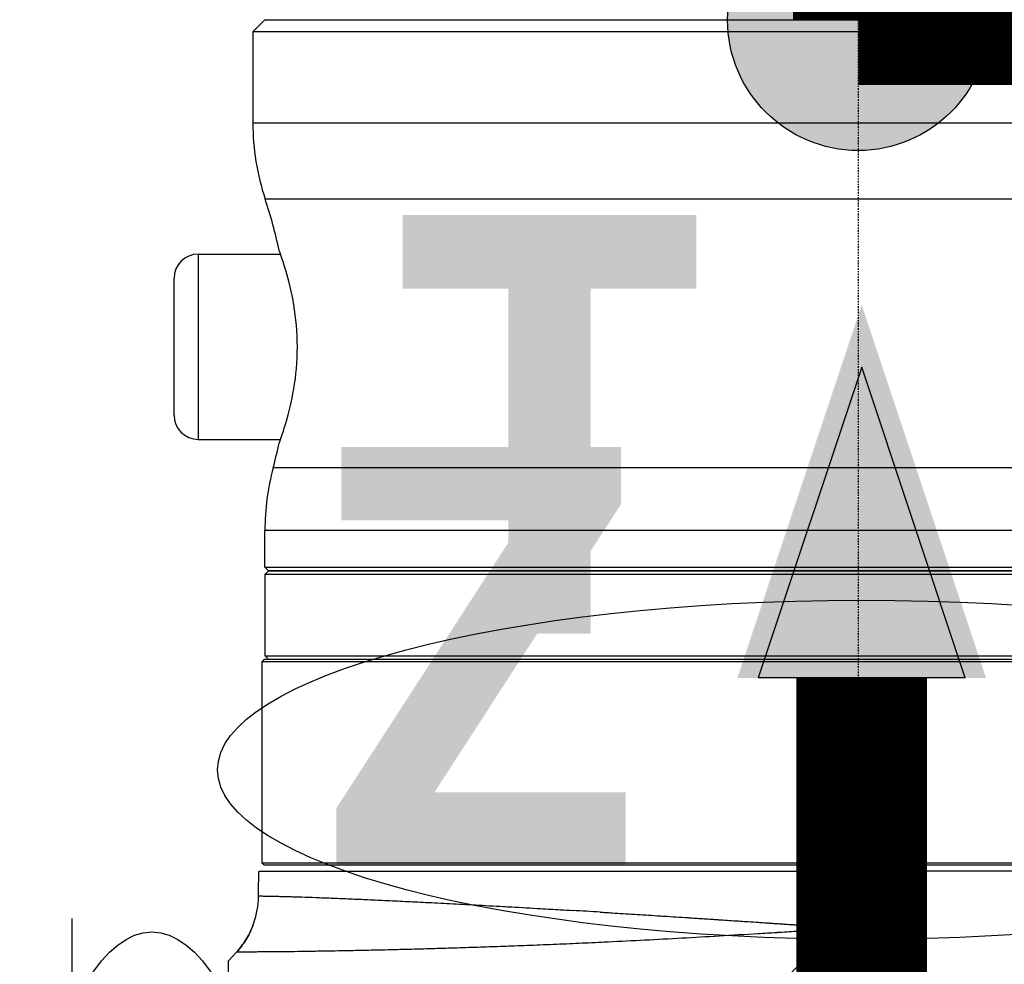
# Model space of a CAD drawing. Header units: millimetres. Extents: x 0 to 7374, y 0 to 4200.
# Tile 189 of 256: x 830 to 911, y 2970 to 3048. Entities that reach past the tile are written whole.
import ezdxf

# ---------------------------------------------------------------- set-up
doc = ezdxf.new("R2010")
doc.units = ezdxf.units.MM
doc.header["$LTSCALE"] = 0.2
doc.linetypes.add('CENTER2', pattern=[1.125, 0.75, -0.125, 0.125, -0.125])
for name, color, linetype in [('02_Center Line', 1, 'CENTER2'), ('07_Special Line2', 76, 'Continuous'), ('12_Before Rev.Num.', 5, 'Continuous'), ('13_After Rev.Num.', 6, 'Continuous')]:
    doc.layers.add(name, color=color, linetype=linetype)
doc.layers.add('14_Mark', color=7, linetype='Continuous', true_color=0xe03c31)
doc.styles.add('Rainbow-4.0 Style', font='malgunsl.ttf')
doc.styles.add('Rainbow-5.0 Style', font='malgunsl.ttf')
doc.dimstyles.new('Rainbow-4.0 Style', dxfattribs={"dimtxt": 3.5, "dimasz": 2.5, "dimexe": 1, "dimexo": 1, "dimgap": 1, "dimtad": 1, "dimdsep": 46, "dimtxsty": 'Rainbow-4.0 Style', "dimcen": 0, "dimclrd": 251, "dimclre": 251, "dimclrt": 7, "dimazin": 3, "dimtp": 0.1, "dimtm": 0.1, "dimtfac": 0.61, "dimtmove": 0, "dimatfit": 3, "dimfxl": 1, "dimlwd": -1, "dimlwe": -1, "dimarcsym": 1})

# ---------------------------------------------------------------- blocks, each defined once
blk = doc.blocks.new('A$Ccc13c451')
for p, q in [((-116, 2141), (-117, 2140)), ((-116, 2141), (-18, 2141)), ((-17, 2140), (-117, 2140)), ((-117, 2140), (-117, 2132.5)), ((-117, 2132.5), (-17, 2132.5)), ((-18.025, 2126.18), (-115.975, 2126.18)), ((-121.5, 2121.65), (-121.5, 2106.35)), ((-121.5, 2121.65), (-114.719, 2121.65)), ((-123.5, 2108.35), (-123.5, 2119.65)), ((-121.5, 2106.35), (-114.719, 2106.35)), ((-18.684, 2104.012), (-115.317, 2104.012)), ((-18, 2098.829), (-116, 2098.829)), ((-116, 2095.8), (-116, 2098.829)), ((-116, 2095.8), (-18, 2095.8)), ((-115.7, 2095.5), (-116, 2095.8)), ((-18.3, 2095.5), (-115.7, 2095.5)), ((-115.699, 2095.5), (-18.302, 2095.5)), ((-115.998, 2095.2), (-115.998, 2088.5)), ((-18.003, 2095.2), (-115.998, 2095.2)), ((-116.05, 2088.198), (-116.248, 2088)), ((-116.248, 2088), (-116.248, 2071.4)), ((-17.753, 2088), (-116.248, 2088)), ((-116.05, 2088.198), (-116.05, 2088.2)), ((-116.05, 2088.2), (-17.95, 2088.2)), ((-115.998, 2088.5), (-18.003, 2088.5)), ((-116.248, 2071.4), (-116.05, 2071.203)), ((-116.248, 2071.4), (-17.753, 2071.4)), ((-116.05, 2071.2), (-116.05, 2071.203)), ((-17.95, 2071.2), (-116.05, 2071.2)), ((-116.509, 2070.7), (-69, 2070.7)), ((-69, 2070.7), (-69, 2066)), ((-65.867, 2070.7), (-69, 2070.7)), ((-65.867, 2070.7), (-69, 2066)), ((-65, 2070.7), (-65.867, 2070.7)), ((-17.551, 2070.7), (-65, 2070.7)), ((-65, 2066), (-65, 2070.7)), ((-116.529, 2068.7), (-116.527, 2068.7)), ((-116.529, 2068.7), (-116.529, 2068.669)), ((-117, 2066.198), (-117, 2066.205)), ((-69, 2066), (-119, 2014.113)), ((-69, 2066), (-67, 2011)), ((-69, 2066), (-65, 2066)), ((-118.343, 2064.025), (-118.998, 2063.304)), ((-118.343, 2064.025), (-118.343, 2064.025)), ((-118.998, 2063.304), (-119, 2063.302)), ((-119, 2014.113), (-119, 2063.302))]:
    blk.add_line(p, q)
for centre, radius, start, end in [((-97, 2132.5), 20, 180, 198.42205), ((-152.542, 2114), 38.542, 11.8975, 18.42205), ((-121.5, 2119.65), 2, 90, 180), ((-121.5, 2108.35), 2, 180, 270), ((-152.542, 2114), 38.542, 344.98019, 348.10372), ((-96, 2098.829), 20, 164.98019, 180)]:
    blk.add_arc(centre, radius, start, end)
for centre, major_axis, ratio, start_param, end_param in [((-183.934, 2070.999), (-57.251, -6560.031), 0.010278, 1.570536, 1.57084), ((-67.099, 2064.718), (49.504, -3.591), 0.023967, 2.015194, 2.066405)]:
    blk.add_ellipse(centre, major_axis=major_axis, ratio=ratio, start_param=start_param, end_param=end_param)
for points, knots in [([(-114.828, 2106.055), (-114.823, 2106.058), (-114.507, 2106.869), (-113.289, 2110.891), (-113.303, 2115.851), (-113.886, 2119.127), (-114.608, 2121.388), (-114.828, 2121.946), (-114.828, 2121.946)], [2.464594, 2.464594, 2.464594, 2.464594, 2.816252, 3.520315, 3.872346, 4.224378, 4.576409, 4.928441, 4.928441, 4.928441, 4.928441]), ([(-115.699, 2095.5), (-115.73, 2095.469), (-115.763, 2095.435), (-115.862, 2095.336), (-115.931, 2095.267), (-115.996, 2095.202), (-115.997, 2095.201), (-115.998, 2095.2)], [0.14077474, 0.14077474, 0.14077474, 0.14077474, 0.15508702, 0.15508702, 0.18213925, 0.18213925, 0.18249959, 0.18249959, 0.18249959, 0.18249959]), ([(-115.998, 2088.5), (-115.997, 2088.499), (-115.996, 2088.498), (-115.931, 2088.434), (-115.862, 2088.365), (-115.763, 2088.265), (-115.73, 2088.231), (-115.699, 2088.2)], [0.18426018, 0.18426018, 0.18426018, 0.18426018, 0.18462052, 0.18462052, 0.21167276, 0.21167276, 0.22598504, 0.22598504, 0.22598504, 0.22598504]), ([(-117, 2066.205), (-116.74, 2066.877), (-116.587, 2067.598), (-116.535, 2068.434), (-116.531, 2068.552), (-116.529, 2068.669)], [0, 0, 0, 0, 0.21615, 0.21615, 0.2512987, 0.2512987, 0.2512987, 0.2512987]), ([(-116.529, 2068.669), (-116.529, 2068.669), (-116.52, 2068.669), (-116.486, 2068.668), (-116.461, 2068.668), (-116.394, 2068.667), (-116.353, 2068.666), (-116.256, 2068.665), (-116.2, 2068.664), (-116.075, 2068.661), (-116.005, 2068.66), (-115.853, 2068.657), (-115.771, 2068.656), (-115.595, 2068.652), (-115.501, 2068.65), (-115.389, 2068.648), (-115.374, 2068.648), (-115.257, 2068.645), (-115.151, 2068.643), (-114.931, 2068.638), (-114.817, 2068.635), (-114.58, 2068.63), (-114.458, 2068.627), (-114.295, 2068.623), (-114.256, 2068.622), (-114.089, 2068.617), (-113.958, 2068.614), (-113.748, 2068.608), (-113.669, 2068.605), (-113.483, 2068.6), (-113.376, 2068.597), (-113.216, 2068.592), (-113.163, 2068.59), (-113.082, 2068.587), (-113.056, 2068.587), (-113.017, 2068.585), (-113.008, 2068.585), (-112.988, 2068.584), (-112.978, 2068.584), (-112.96, 2068.583), (-112.955, 2068.583), (-112.591, 2068.571), (-112.209, 2068.558), (-111.4, 2068.528), (-110.975, 2068.512), (-110.086, 2068.476), (-109.623, 2068.457), (-108.665, 2068.417), (-108.171, 2068.396), (-107.151, 2068.35), (-106.626, 2068.327), (-105.548, 2068.277), (-104.997, 2068.251), (-103.877, 2068.196), (-103.309, 2068.169), (-102.077, 2068.107), (-101.408, 2068.073), (-100.026, 2068.001), (-99.314, 2067.963), (-97.85, 2067.885), (-97.097, 2067.844), (-96.092, 2067.788), (-95.856, 2067.775), (-94.835, 2067.718), (-94.032, 2067.672), (-92.685, 2067.594), (-92.151, 2067.563), (-91.265, 2067.511), (-90.916, 2067.49), (-90.565, 2067.47)], [0.5, 0.5, 0.5, 0.5, 0.508383, 0.508383, 0.5168679, 0.5168679, 0.525459, 0.525459, 0.5341608, 0.5341608, 0.5430317, 0.5430317, 0.5520062, 0.5520062, 0.5611287, 0.5611287, 0.5625, 0.5625, 0.5718007, 0.5718007, 0.5812142, 0.5812142, 0.5907894, 0.5907894, 0.59375, 0.59375, 0.6035307, 0.6035307, 0.609375, 0.609375, 0.6171875, 0.6171875, 0.6210937, 0.6210937, 0.6230469, 0.6230469, 0.6239033, 0.6239033, 0.6246831, 0.6246831, 0.625, 0.625, 0.6436638, 0.6436638, 0.662081, 0.662081, 0.6802549, 0.6802549, 0.6980706, 0.6980706, 0.7157013, 0.7157013, 0.7330496, 0.7330496, 0.75, 0.75, 0.7688703, 0.7688703, 0.7877826, 0.7877826, 0.8067597, 0.8067597, 0.8125, 0.8125, 0.8315225, 0.8315225, 0.84375, 0.84375, 0.8515656, 0.8515656, 0.8515656, 0.8515656]), ([(-88.303, 2067.333), (-88.149, 2067.324), (-87.995, 2067.314), (-87.843, 2067.305), (-87.688, 2067.295), (-87.535, 2067.286), (-87.385, 2067.277), (-87.368, 2067.276), (-87.352, 2067.275), (-87.335, 2067.274), (-86.732, 2067.236), (-86.118, 2067.198), (-85.493, 2067.159), (-84.872, 2067.12), (-84.242, 2067.08), (-83.601, 2067.039), (-83.407, 2067.027), (-83.213, 2067.015), (-83.018, 2067.002), (-82.375, 2066.961), (-81.723, 2066.919), (-81.061, 2066.876), (-80.953, 2066.869), (-80.845, 2066.862), (-80.737, 2066.855), (-80.35, 2066.83), (-79.96, 2066.805), (-79.567, 2066.779), (-79.371, 2066.766), (-79.173, 2066.753), (-78.975, 2066.74), (-78.918, 2066.736), (-78.856, 2066.732), (-78.794, 2066.728), (-78.732, 2066.724), (-78.67, 2066.72), (-78.61, 2066.716), (-78.544, 2066.712), (-78.482, 2066.708), (-78.427, 2066.704), (-78.41, 2066.703), (-78.394, 2066.702), (-78.378, 2066.701), (-78.147, 2066.686), (-77.904, 2066.669), (-77.649, 2066.653), (-77.399, 2066.636), (-77.137, 2066.618), (-76.864, 2066.6), (-76.679, 2066.588), (-76.49, 2066.575), (-76.295, 2066.562), (-76.016, 2066.543), (-75.725, 2066.524), (-75.424, 2066.504), (-75.308, 2066.496), (-75.189, 2066.488), (-75.069, 2066.48), (-74.855, 2066.465), (-74.635, 2066.451), (-74.41, 2066.435), (-74.297, 2066.428), (-74.184, 2066.42), (-74.069, 2066.412), (-74.011, 2066.409), (-73.953, 2066.405), (-73.895, 2066.401), (-73.871, 2066.399), (-73.841, 2066.397), (-73.812, 2066.395), (-73.778, 2066.393), (-73.747, 2066.391), (-73.729, 2066.39), (-73.725, 2066.389), (-73.722, 2066.389), (-73.719, 2066.389), (-73.664, 2066.385), (-73.597, 2066.381), (-73.517, 2066.375), (-73.436, 2066.37), (-73.342, 2066.363), (-73.235, 2066.356), (-73.128, 2066.349), (-73.009, 2066.341), (-72.877, 2066.332), (-72.786, 2066.326), (-72.691, 2066.319), (-72.591, 2066.313), (-72.498, 2066.306), (-72.4, 2066.3), (-72.296, 2066.293), (-72.197, 2066.286), (-72.091, 2066.279), (-71.979, 2066.271), (-71.873, 2066.264), (-71.761, 2066.257), (-71.642, 2066.249), (-71.554, 2066.243), (-71.462, 2066.237), (-71.365, 2066.23), (-71.298, 2066.226), (-71.235, 2066.221), (-71.173, 2066.217), (-71.111, 2066.213), (-71.051, 2066.209), (-70.994, 2066.205), (-70.967, 2066.203), (-70.941, 2066.201), (-70.916, 2066.199), (-70.86, 2066.195), (-70.807, 2066.192), (-70.757, 2066.188), (-70.748, 2066.187), (-70.739, 2066.187), (-70.729, 2066.186), (-70.677, 2066.182), (-70.629, 2066.179), (-70.584, 2066.175), (-70.579, 2066.175), (-70.574, 2066.175), (-70.569, 2066.174), (-70.523, 2066.171), (-70.481, 2066.168), (-70.443, 2066.165), (-70.399, 2066.161), (-70.359, 2066.158), (-70.325, 2066.155), (-70.307, 2066.153), (-70.289, 2066.152), (-70.271, 2066.15), (-70.252, 2066.148), (-70.235, 2066.147), (-70.221, 2066.145), (-70.204, 2066.144), (-70.191, 2066.142), (-70.186, 2066.142), (-70.178, 2066.141), (-70.177, 2066.141), (-70.154, 2066.137), (-70.133, 2066.135), (-70.102, 2066.131), (-70.06, 2066.125), (-70.053, 2066.124), (-70.045, 2066.123), (-70.037, 2066.122), (-70.005, 2066.118), (-69.968, 2066.113), (-69.925, 2066.107), (-69.904, 2066.104), (-69.881, 2066.101), (-69.858, 2066.098), (-69.833, 2066.095), (-69.801, 2066.091), (-69.769, 2066.086), (-69.755, 2066.085), (-69.741, 2066.083), (-69.727, 2066.081), (-69.698, 2066.077), (-69.67, 2066.073), (-69.645, 2066.07), (-69.631, 2066.068), (-69.618, 2066.066), (-69.607, 2066.065), (-69.55, 2066.057), (-69.494, 2066.05), (-69.44, 2066.044), (-69.363, 2066.035), (-69.29, 2066.026), (-69.22, 2066.019), (-69.143, 2066.012), (-69.069, 2066.005), (-69, 2066)], [0.8679583, 0.8679583, 0.8679583, 0.8679583, 0.8712576, 0.8712576, 0.8712576, 0.8746229, 0.8746229, 0.8746229, 0.875, 0.875, 0.875, 0.8886334, 0.8886334, 0.8886334, 0.9021671, 0.9021671, 0.9021671, 0.90625, 0.90625, 0.90625, 0.9196893, 0.9196893, 0.9196893, 0.921875, 0.921875, 0.921875, 0.9296875, 0.9296875, 0.9296875, 0.9335937, 0.9335937, 0.9335937, 0.9347259, 0.9347259, 0.9347259, 0.9358596, 0.9358596, 0.9358596, 0.9371085, 0.9371085, 0.9371085, 0.9375, 0.9375, 0.9375, 0.9433981, 0.9433981, 0.9433981, 0.949206, 0.949206, 0.949206, 0.953125, 0.953125, 0.953125, 0.9587541, 0.9587541, 0.9587541, 0.9609375, 0.9609375, 0.9609375, 0.9648437, 0.9648437, 0.9648437, 0.9667969, 0.9667969, 0.9667969, 0.9677734, 0.9677734, 0.9677734, 0.968175, 0.968175, 0.968175, 0.9686394, 0.9686394, 0.9686394, 0.96875, 0.96875, 0.96875, 0.9713066, 0.9713066, 0.9713066, 0.9739346, 0.9739346, 0.9739346, 0.9765625, 0.9765625, 0.9765625, 0.9783835, 0.9783835, 0.9783835, 0.9800799, 0.9800799, 0.9800799, 0.9817089, 0.9817089, 0.9817089, 0.9832413, 0.9832413, 0.9832413, 0.984375, 0.984375, 0.984375, 0.9851538, 0.9851538, 0.9851538, 0.9859531, 0.9859531, 0.9859531, 0.9863281, 0.9863281, 0.9863281, 0.987151, 0.987151, 0.987151, 0.9873047, 0.9873047, 0.9873047, 0.9881847, 0.9881847, 0.9881847, 0.9882812, 0.9882812, 0.9882812, 0.9891888, 0.9891888, 0.9891888, 0.9902344, 0.9902344, 0.9902344, 0.9907732, 0.9907732, 0.9907732, 0.9913333, 0.9913333, 0.9913333, 0.9920017, 0.9920017, 0.9920017, 0.9930513, 0.9930513, 0.9930513, 0.99398, 0.99398, 0.99398, 0.9941406, 0.9941406, 0.9941406, 0.994795, 0.994795, 0.994795, 0.9951172, 0.9951172, 0.9951172, 0.9954607, 0.9954607, 0.9954607, 0.9956055, 0.9956055, 0.9956055, 0.995912, 0.995912, 0.995912, 0.9960937, 0.9960937, 0.9960937, 0.9970703, 0.9970703, 0.9970703, 0.9984527, 0.9984527, 0.9984527, 0.9999986, 0.9999986, 0.9999986, 0.9999986]), ([(-118.343, 2064.025), (-118.056, 2064.342), (-117.797, 2064.687), (-117.346, 2065.417), (-117.154, 2065.802), (-117, 2066.198)], [-0.2541849, -0.2541849, -0.2541849, -0.2541849, -0.1274744, -0.1274744, -0.000001, -0.000001, -0.000001, -0.000001]), ([(-117, 2066.198), (-117.154, 2065.802), (-117.346, 2065.417), (-117.797, 2064.687), (-118.056, 2064.342), (-118.343, 2064.025)], [-0.257288, -0.257288, -0.257288, -0.257288, -0.1282587, -0.1282587, -0.0000032, -0.0000032, -0.0000032, -0.0000032]), ([(-69, 2066), (-69.035, 2065.998), (-69.069, 2065.995), (-69.103, 2065.993), (-69.132, 2065.99), (-69.161, 2065.988), (-69.191, 2065.986), (-69.218, 2065.984), (-69.244, 2065.981), (-69.271, 2065.979), (-69.295, 2065.977), (-69.32, 2065.975), (-69.344, 2065.973), (-69.373, 2065.97), (-69.401, 2065.967), (-69.43, 2065.965), (-69.452, 2065.963), (-69.473, 2065.961), (-69.494, 2065.959), (-69.503, 2065.958), (-69.511, 2065.957), (-69.519, 2065.956), (-69.575, 2065.95), (-69.631, 2065.944), (-69.687, 2065.937), (-69.731, 2065.932), (-69.774, 2065.926), (-69.817, 2065.921), (-69.905, 2065.909), (-69.993, 2065.896), (-70.081, 2065.884), (-70.12, 2065.879), (-70.16, 2065.874), (-70.199, 2065.868), (-70.257, 2065.861), (-70.315, 2065.854), (-70.373, 2065.849), (-70.391, 2065.847), (-70.409, 2065.845), (-70.428, 2065.844), (-70.471, 2065.84), (-70.515, 2065.837), (-70.559, 2065.834), (-70.579, 2065.833), (-70.6, 2065.831), (-70.621, 2065.83), (-70.674, 2065.827), (-70.727, 2065.824), (-70.78, 2065.821), (-70.791, 2065.82), (-70.802, 2065.82), (-70.814, 2065.819), (-70.868, 2065.816), (-70.923, 2065.813), (-70.977, 2065.809), (-71.116, 2065.801), (-71.254, 2065.793), (-71.393, 2065.784), (-71.635, 2065.767), (-71.878, 2065.751), (-72.12, 2065.735), (-72.645, 2065.702), (-73.17, 2065.669), (-73.694, 2065.637), (-73.719, 2065.635), (-73.744, 2065.634), (-73.77, 2065.632), (-74.268, 2065.601), (-74.766, 2065.571), (-75.263, 2065.542), (-76.342, 2065.478), (-77.418, 2065.414), (-78.486, 2065.351), (-79.518, 2065.29), (-80.544, 2065.231), (-81.563, 2065.174), (-83.623, 2065.059), (-85.65, 2064.954), (-87.63, 2064.858), (-87.892, 2064.846), (-88.153, 2064.833), (-88.413, 2064.821)], [0.0000012, 0.0000012, 0.0000012, 0.0000012, 0.0006634, 0.0006634, 0.0006634, 0.0012352, 0.0012352, 0.0012352, 0.0017554, 0.0017554, 0.0017554, 0.0022298, 0.0022298, 0.0022298, 0.0027873, 0.0027873, 0.0027873, 0.0032053, 0.0032053, 0.0032053, 0.0033621, 0.0033621, 0.0033621, 0.0044596, 0.0044596, 0.0044596, 0.0053076, 0.0053076, 0.0053076, 0.0070263, 0.0070263, 0.0070263, 0.0077993, 0.0077993, 0.0077993, 0.0089283, 0.0089283, 0.0089283, 0.009286, 0.009286, 0.009286, 0.010136, 0.010136, 0.010136, 0.010538, 0.010538, 0.010538, 0.0115703, 0.0115703, 0.0115703, 0.01179, 0.01179, 0.01179, 0.0128504, 0.0128504, 0.0128504, 0.0155461, 0.0155461, 0.0155461, 0.0202733, 0.0202733, 0.0202733, 0.030516, 0.030516, 0.030516, 0.0310127, 0.0310127, 0.0310127, 0.0407587, 0.0407587, 0.0407587, 0.0619372, 0.0619372, 0.0619372, 0.0824093, 0.0824093, 0.0824093, 0.1238262, 0.1238262, 0.1238262, 0.1293007, 0.1293007, 0.1293007, 0.1293007]), ([(-90.832, 2064.712), (-91.569, 2064.68), (-92.298, 2064.649), (-93.017, 2064.621), (-93.735, 2064.592), (-94.443, 2064.564), (-95.141, 2064.539), (-95.775, 2064.515), (-96.4, 2064.492), (-97.016, 2064.471), (-97.077, 2064.469), (-97.137, 2064.467), (-97.197, 2064.465), (-97.868, 2064.442), (-98.527, 2064.419), (-99.175, 2064.399), (-99.82, 2064.378), (-100.453, 2064.358), (-101.073, 2064.339), (-101.691, 2064.321), (-102.295, 2064.303), (-102.886, 2064.287), (-103.154, 2064.28), (-103.419, 2064.272), (-103.682, 2064.265), (-103.923, 2064.259), (-104.162, 2064.252), (-104.399, 2064.246), (-104.813, 2064.236), (-105.219, 2064.226), (-105.617, 2064.216), (-106.245, 2064.202), (-106.852, 2064.188), (-107.439, 2064.176), (-108.026, 2064.163), (-108.592, 2064.152), (-109.137, 2064.142), (-109.496, 2064.135), (-109.846, 2064.129), (-110.186, 2064.122), (-110.204, 2064.122), (-110.222, 2064.122), (-110.239, 2064.121)], [0.1464651, 0.1464651, 0.1464651, 0.1464651, 0.1623285, 0.1623285, 0.1623285, 0.1781548, 0.1781548, 0.1781548, 0.1925257, 0.1925257, 0.1925257, 0.1939324, 0.1939324, 0.1939324, 0.2096337, 0.2096337, 0.2096337, 0.2252871, 0.2252871, 0.2252871, 0.2408745, 0.2408745, 0.2408745, 0.2479503, 0.2479503, 0.2479503, 0.2544659, 0.2544659, 0.2544659, 0.2658726, 0.2658726, 0.2658726, 0.2838489, 0.2838489, 0.2838489, 0.3018277, 0.3018277, 0.3018277, 0.3136971, 0.3136971, 0.3136971, 0.3143149, 0.3143149, 0.3143149, 0.3143149]), ([(-88.413, 2064.821), (-88.432, 2064.82), (-88.451, 2064.819), (-88.471, 2064.818), (-89.184, 2064.785), (-89.891, 2064.753), (-90.591, 2064.722), (-90.671, 2064.719), (-90.752, 2064.715), (-90.832, 2064.712)], [0.12930073, 0.12930073, 0.12930073, 0.12930073, 0.12970615, 0.12970615, 0.12970615, 0.14473277, 0.14473277, 0.14473277, 0.14646511, 0.14646511, 0.14646511, 0.14646511]), ([(-117.634, 2064.029), (-117.858, 2064.027), (-118.029, 2064.026), (-118.147, 2064.026), (-118.265, 2064.025), (-118.331, 2064.025), (-118.343, 2064.025)], [0.4450731, 0.4450731, 0.4450731, 0.4450731, 0.47082788, 0.47082788, 0.47082788, 0.49658266, 0.49658266, 0.49658266, 0.49658266]), ([(-110.239, 2064.121), (-110.286, 2064.121), (-110.333, 2064.12), (-110.38, 2064.119), (-110.886, 2064.11), (-111.371, 2064.102), (-111.833, 2064.094), (-112.345, 2064.086), (-112.828, 2064.079), (-113.283, 2064.072), (-113.702, 2064.067), (-114.096, 2064.062), (-114.464, 2064.058), (-114.495, 2064.058), (-114.526, 2064.057), (-114.556, 2064.057), (-114.63, 2064.056), (-114.703, 2064.056), (-114.775, 2064.055), (-114.926, 2064.054), (-115.073, 2064.053), (-115.214, 2064.052), (-115.423, 2064.051), (-115.622, 2064.05), (-115.81, 2064.049), (-115.957, 2064.048), (-116.098, 2064.047), (-116.232, 2064.046), (-116.394, 2064.044), (-116.547, 2064.042), (-116.69, 2064.04), (-116.834, 2064.038), (-116.969, 2064.036), (-117.094, 2064.034), (-117.202, 2064.033), (-117.302, 2064.031), (-117.396, 2064.031), (-117.414, 2064.031), (-117.433, 2064.03), (-117.451, 2064.03), (-117.516, 2064.03), (-117.577, 2064.029), (-117.634, 2064.029)], [0.3143149, 0.3143149, 0.3143149, 0.3143149, 0.3159582, 0.3159582, 0.3159582, 0.3338182, 0.3338182, 0.3338182, 0.353631, 0.353631, 0.353631, 0.3719188, 0.3719188, 0.3719188, 0.3734437, 0.3734437, 0.3734437, 0.3771714, 0.3771714, 0.3771714, 0.3850097, 0.3850097, 0.3850097, 0.3965885, 0.3965885, 0.3965885, 0.4056024, 0.4056024, 0.4056024, 0.4164303, 0.4164303, 0.4164303, 0.4272531, 0.4272531, 0.4272531, 0.4365614, 0.4365614, 0.4365614, 0.4384353, 0.4384353, 0.4384353, 0.4450731, 0.4450731, 0.4450731, 0.4450731])]:
    blk.add_open_spline(points, degree=3, knots=knots)
blk.add_open_spline([(-65, 2066), (-65.357, 2056.178), (-65.706, 2046.597), (-66.046, 2037.257)], degree=3)
at = {"layer": '02_Center Line'}
blk.add_line((-67, 2161), (-67, 1924.184), dxfattribs=at)
blk = doc.blocks.new('A$C46360d6a')
at = {"layer": '14_Mark'}
h = blk.add_hatch(color=256, dxfattribs=at)
h.dxf.hatch_style = 1
h.paths.add_polyline_path([(5, 0, 1), (-5, 0, 1)])
at = {"layer": '07_Special Line2', "const_width": 5}
blk.add_lwpolyline([(34.9, 0), (0, 0)], dxfattribs=at)
at = {"layer": '12_Before Rev.Num.', "const_width": 5}
blk.add_lwpolyline([(0, 34.9), (0, 0)], dxfattribs=at)
at = {"layer": '14_Mark'}
blk.add_circle((0, 0), 5, dxfattribs=at)
at = {"layer": '14_Mark', "insert": (-17.839, -15.459), "char_height": 16, "attachment_point": 4, "style": 'Rainbow-5.0 Style'}
blk.add_mtext('{\\fMalgun Gothic Semilight|b1|i0|c129|p50;T}', dxfattribs=at)
blk = doc.blocks.new('A$Cc9315064')
at = {"layer": '12_Before Rev.Num.'}
blk.add_hatch(color=256, dxfattribs=at).paths.add_polyline_path([(0, 49.156), (-4.752, 34.9), (4.752, 34.9)])
for p, q in [((0, 46.78), (-3.96, 34.9)), ((3.96, 34.9), (0, 46.78)), ((3.96, 34.9), (-3.96, 34.9))]:
    blk.add_line(p, q, dxfattribs=at)
at = {"layer": '12_Before Rev.Num.', "const_width": 5}
blk.add_lwpolyline([(0, 34.9), (0, 0)], dxfattribs=at)
at = {"layer": '12_Before Rev.Num.', "insert": (-20.587, 35.725), "char_height": 16, "attachment_point": 4, "style": 'Rainbow-5.0 Style'}
blk.add_mtext('{\\fMalgun Gothic Semilight|b1|i0|c129|p50;Z}', dxfattribs=at)
blk = doc.blocks.new('*D128')
at = {"color": 251, "linetype": 'ByBlock', "transparency": 16777216}
for p, q in [((860.227, 3048.397), (1365.355, 3048.397)), ((1355.355, 3023.397), (1355.355, 1173.397)), ((1077.271, 1148.397), (1365.355, 1148.397))]:
    blk.add_line(p, q, dxfattribs=at)
at = {"color": 251, "transparency": 16777216}
for points in [[(1351.188, 3023.397), (1359.522, 3023.397), (1355.355, 3048.397)], [(1351.188, 1173.397), (1359.522, 1173.397), (1355.355, 1148.397)]]:
    blk.add_solid(points, dxfattribs=at)
at = {"layer": 'Defpoints', "color": 0, "transparency": 16777216}
for p in [(850.227, 3048.397), (1067.271, 1148.397), (1355.355, 1148.397)]:
    blk.add_point(p, dxfattribs=at)
at = {"color": 7, "transparency": 16777216, "insert": (1327.153, 2098.397), "char_height": 35, "attachment_point": 5, "rotation": 90, "style": 'Rainbow-4.0 Style'}
blk.add_mtext('1900', dxfattribs=at)
blk = doc.blocks.new('A$C19ebd0c3_1234')
for q in [(46.929, -0.778), (54.3, 6.594)]:
    blk.add_line((46.929, 6.594), q)
blk.add_ellipse((0, 0), major_axis=(53.194, 0), ratio=0.263273)

msp = doc.modelspace()

# ---------------------------------------------------------------- block references
at = {"xscale": 2.16, "yscale": 2.16, "zscale": 2.16}
for name, p in [('A$C46360d6a', (899.227, 3048.397)), ('A$Cc9315064', (899.51, 2918.68))]:
    msp.add_blockref(name, p, dxfattribs=at)
msp.add_blockref('A$Ccc13c451', (966.227, 907.397))
at = {"layer": '13_After Rev.Num.'}
msp.add_blockref('A$C19ebd0c3_1234', (899.51, 2986.48), dxfattribs=at)
at = {"layer": '13_After Rev.Num.', "rotation": 90}
msp.add_blockref('A$C19ebd0c3_1234', (840.902, 2919.897), dxfattribs=at)

# ---------------------------------------------------------------- dimensions: what is measured, and where the dimension line sits
dim = msp.add_linear_dim(base=(1355.355, 1148.397), p1=(850.227, 3048.397), p2=(1067.271, 1148.397), angle=90, dimstyle='Rainbow-4.0 Style', override={"dimscale": 10, "dimdec": 1})
dim.commit()
dim.dimension.update_dxf_attribs({"geometry": '*D128', "text_midpoint": (1327.153, 2098.397)})

# ---------------------------------------------------------------- leaders
at = {"annotation_type": 0, "has_hookline": 1, "hookline_direction": 0}
msp.add_leader([(901.639, 2916.615), (1115.72, 3153.618), (1140.72, 3153.618)], dimstyle='Rainbow-4.0 Style', override={"dimscale": 10}, dxfattribs=at)

doc.saveas('drawing.dxf')
